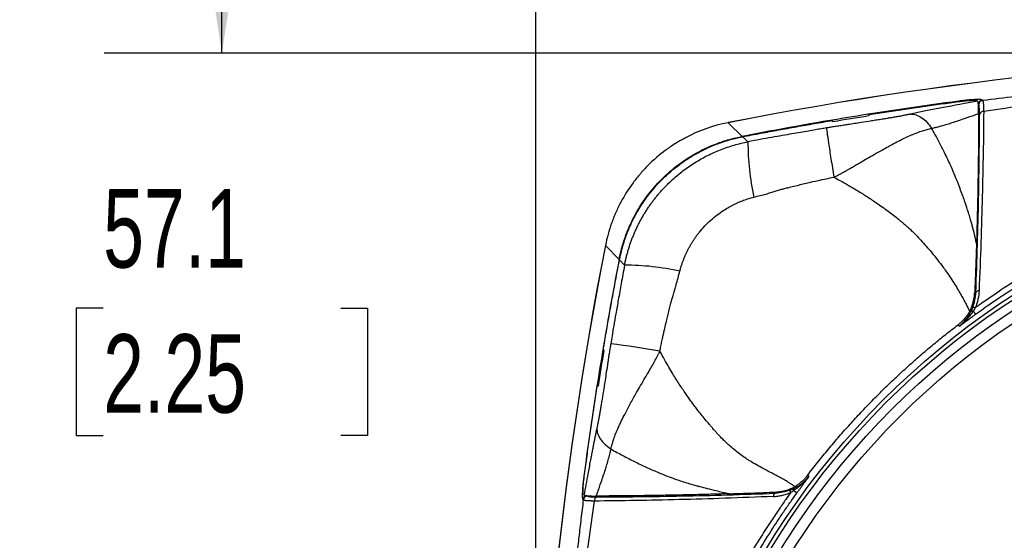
# Model space of a CAD drawing. Header units: millimetres. Extents: x 25 to 1092, y 25 to 838.
# Tile 10 of 41: x 405 to 511, y 647 to 703. Entities that reach past the tile are written whole.
import ezdxf

# ---------------------------------------------------------------- set-up
doc = ezdxf.new("R2010")
doc.units = ezdxf.units.MM
doc.header["$LTSCALE"] = 4
doc.layers.add('DIMENSIONS', color=140, linetype='Continuous', lineweight=25)
doc.styles.add('SLDTEXTSTYLE0', font='TXT', dxfattribs={"width": 0.7})
doc.dimstyles.new('SLDDIMSTYLE0', dxfattribs={"dimtxt": 8.632031, "dimasz": 13.208, "dimexe": 0, "dimexo": 0.0625, "dimgap": 2.158008, "dimtad": 0, "dimtih": 1, "dimtoh": 1, "dimrnd": 1e-09, "dimzin": 4, "dimdsep": 46, "dimtxsty": 'SLDTEXTSTYLE0', "dimsah": 1, "dimcen": 0.09, "dimadec": 0, "dimazin": 1, "dimtfac": 1, "dimtmove": 0, "dimatfit": 0, "dimfxl": 0, "dimfrac": 2, "dimtolj": 1, "dimtzin": 12, "dimarcsym": 0})
doc.dimstyles.new('SLDDIMSTYLE1', dxfattribs={"dimtxt": 8.632031, "dimasz": 13.208, "dimexe": 0, "dimexo": 0.0625, "dimgap": 2.158008, "dimtad": 0, "dimtih": 1, "dimtoh": 1, "dimrnd": 1e-09, "dimzin": 12, "dimdsep": 46, "dimtxsty": 'SLDTEXTSTYLE0', "dimsah": 1, "dimcen": 0.09, "dimadec": 0, "dimazin": 3, "dimtfac": 1, "dimtofl": 0, "dimtmove": 0, "dimatfit": 3, "dimfxl": 0, "dimfrac": 2, "dimtolj": 1, "dimtzin": 12, "dimarcsym": 0})
doc.dimstyles.new('SLDDIMSTYLE2', dxfattribs={"dimtxt": 8.632031, "dimasz": 13.208, "dimexe": 0, "dimexo": 0.0625, "dimgap": 2.158008, "dimtad": 0, "dimtih": 1, "dimtoh": 1, "dimrnd": 1e-09, "dimzin": 12, "dimdsep": 46, "dimtxsty": 'SLDTEXTSTYLE0', "dimsah": 1, "dimcen": 0.09, "dimadec": 0, "dimazin": 3, "dimtfac": 1, "dimtmove": 0, "dimatfit": 0, "dimfxl": 0, "dimfrac": 2, "dimtolj": 1, "dimtzin": 12, "dimarcsym": 0})

# ---------------------------------------------------------------- blocks, each defined once
blk = doc.blocks.new('_D')
at = {"layer": 'DIMENSIONS'}
for p, q in [((532.89, 652.89), (532.89, 751.81)), ((583.89, 652.89), (583.89, 751.81)), ((532.89, 739.11), (507.49, 739.11)), ((546.05, 739.11), (543.16, 739.11)), ((543.16, 739.11), (543.16, 725.39)), ((571.71, 739.11), (574.6, 739.11)), ((574.6, 739.11), (574.6, 725.39)), ((583.89, 739.11), (609.29, 739.11)), ((543.16, 725.39), (546.05, 725.39)), ((574.6, 725.39), (571.71, 725.39))]:
    blk.add_line(p, q, dxfattribs=at)
for points in [[(532.89, 739.11), (519.68, 741.15), (519.68, 737.08)], [(583.89, 739.11), (597.1, 737.08), (597.1, 741.15)]]:
    blk.add_solid(points, dxfattribs=at)
at = {"layer": 'DIMENSIONS', "char_height": 8.467, "attachment_point": 1, "style": 'SLDTEXTSTYLE0'}
for s, insert in [('51.0', (546.05, 751.96)), ('2.01', (546.05, 736.31))]:
    blk.add_mtext(s, dxfattribs=dict(at, insert=insert))
blk = doc.blocks.new('_D_2')
at = {"layer": 'DIMENSIONS'}
for p, q in [((460.53, 606.33), (460.53, 751.81)), ((532.89, 652.89), (532.89, 751.81)), ((407.7, 739.11), (404.8, 739.11)), ((404.8, 739.11), (404.8, 725.39)), ((433.35, 739.11), (436.25, 739.11)), ((436.25, 739.11), (436.25, 725.39)), ((460.53, 739.11), (445.05, 739.11)), ((532.89, 739.11), (460.53, 739.11)), ((404.8, 725.39), (407.7, 725.39)), ((436.25, 725.39), (433.35, 725.39))]:
    blk.add_line(p, q, dxfattribs=at)
for points in [[(460.53, 739.11), (473.74, 737.08), (473.74, 741.15)], [(532.89, 739.11), (519.68, 741.15), (519.68, 737.08)]]:
    blk.add_solid(points, dxfattribs=at)
at = {"layer": 'DIMENSIONS', "char_height": 8.467, "attachment_point": 1, "style": 'SLDTEXTSTYLE0'}
for s, insert in [('72.4', (407.7, 751.96)), ('2.85', (407.7, 736.31))]:
    blk.add_mtext(s, dxfattribs=dict(at, insert=insert))
blk = doc.blocks.new('_D_3')
at = {"layer": 'DIMENSIONS'}
for p, q in [((460.53, 606.33), (460.53, 790.14)), ((656.24, 606.33), (656.24, 790.14)), ((460.53, 777.44), (534.36, 777.44)), ((546.05, 777.44), (543.16, 777.44)), ((543.16, 777.44), (543.16, 763.72)), ((571.71, 777.44), (574.6, 777.44)), ((574.6, 777.44), (574.6, 763.72)), ((656.24, 777.44), (583.4, 777.44)), ((543.16, 763.72), (546.05, 763.72)), ((574.6, 763.72), (571.71, 763.72))]:
    blk.add_line(p, q, dxfattribs=at)
for points in [[(460.53, 777.44), (473.74, 775.41), (473.74, 779.48)], [(656.24, 777.44), (643.04, 779.48), (643.04, 775.41)]]:
    blk.add_solid(points, dxfattribs=at)
at = {"layer": 'DIMENSIONS', "char_height": 8.467, "attachment_point": 1, "style": 'SLDTEXTSTYLE0'}
for s, insert in [('195.7', (542.46, 790.29)), ('7.71', (546.05, 774.64))]:
    blk.add_mtext(s, dxfattribs=dict(at, insert=insert))
blk = doc.blocks.new('_D_6')
at = {"layer": 'DIMENSIONS'}
for p, q in [((426.63, 699.11), (426.63, 724.51)), ((553.31, 699.11), (413.93, 699.11)), ((413.81, 671.58), (410.91, 671.58)), ((410.91, 671.58), (410.91, 657.86)), ((439.46, 671.58), (442.36, 671.58)), ((442.36, 671.58), (442.36, 657.86)), ((410.91, 657.86), (413.81, 657.86)), ((442.36, 657.86), (439.46, 657.86)), ((523.49, 642), (413.93, 642)), ((426.63, 642), (426.63, 616.6))]:
    blk.add_line(p, q, dxfattribs=at)
for points in [[(426.63, 699.11), (428.66, 712.32), (424.6, 712.32)], [(426.63, 642), (424.6, 628.79), (428.66, 628.79)]]:
    blk.add_solid(points, dxfattribs=at)
at = {"layer": 'DIMENSIONS', "char_height": 8.467, "attachment_point": 1, "style": 'SLDTEXTSTYLE0'}
for s, insert in [('57.1', (413.81, 684.43)), ('2.25', (413.81, 668.77))]:
    blk.add_mtext(s, dxfattribs=dict(at, insert=insert))

msp = doc.modelspace()

# ---------------------------------------------------------------- linework, layer by layer
for p, q in [((508.145, 693.981), (508.217, 693.912)), ((508.697, 694.051), (508.755, 693.996)), ((496.493, 692.48), (496.434, 692.36)), ((482.812, 690.126), (481.276, 691.602)), ((481.276, 691.602), (481.278, 691.593)), ((492.598, 691.736), (492.527, 691.835)), ((482.851, 690.089), (483.423, 689.539)), ((469.512, 676.826), (468.036, 678.362)), ((468.036, 678.362), (468.045, 678.36)), ((469.549, 676.787), (470.099, 676.215)), ((508.022, 673.277), (507.904, 673.341)), ((506.253, 669.653), (506.067, 669.761)), ((467.803, 667.111), (467.902, 667.04)), ((467.278, 663.204), (467.158, 663.145)), ((489.878, 653.571), (489.985, 653.385)), ((486.295, 651.737), (486.361, 651.616)), ((465.642, 650.884), (465.587, 650.941)), ((465.726, 651.421), (465.657, 651.493))]:
    msp.add_line(p, q)
for radius in [85.421, 84.999, 84.999, 84.043, 82.89]:
    msp.add_circle((558.388, 601.25), radius)
for centre, radius, start, end in [((558.388, 299.25), 399.863, 78.88097, 101.11903), ((558.388, 299.25), 399.857, 78.88097, 101.11903), ((558.388, 299.25), 398.115, 97.53486, 100.94307), ((508.763, 693.553), 0.502, 97.56573, 174.60796), ((508.821, 693.498), 0.502, 97.55855, 174.6079), ((508.85, 692.362), 0.452, 87.57438, 160.7479), ((509.885, 689.366), 26.462, 179.6248, 192.64622), ((860.388, 601.25), 399.863, 168.88097, 180), ((860.388, 601.25), 399.857, 168.88097, 191.11903), ((860.388, 601.25), 398.115, 169.05693, 172.46514), ((470.276, 649.77), 26.445, 77.35222, 90.38358), ((508.355, 673.085), 0.384, 87.8098, 149.99449), ((517.367, 678.221), 11.871, 215.8267, 217.86516), ((455.53, 562.743), 105.81, 79.99419, 82.90137), ((486.554, 651.283), 0.384, 120.00551, 182.1902), ((481.373, 642.21), 11.941, 52.1429, 54.17774), ((466.085, 650.875), 0.502, 95.39204, 172.43427), ((466.14, 650.817), 0.502, 95.3921, 172.44145), ((467.276, 650.788), 0.452, 109.2521, 182.42562)]:
    msp.add_arc(centre, radius, start, end)
for points, knots in [([(608.021, 693.996), (607.34, 694.079), (606.011, 694.242), (604.06, 694.468), (602.201, 694.676), (600.433, 694.864), (598.757, 695.036), (597.173, 695.192), (593.994, 695.492), (589.366, 695.883), (580.977, 696.461), (570.711, 696.929), (558.388, 697.112), (546.064, 696.929), (535.798, 696.461), (527.409, 695.883), (522.388, 695.459), (518.359, 695.073), (515.406, 694.768), (512.172, 694.411), (509.925, 694.138), (508.755, 693.996)], [0, 0, 0, 0, 0.0206638, 0.0403949, 0.0591933, 0.0770591, 0.0939922, 0.1099926, 0.1250604, 0.1902576, 0.2500003, 0.3785469, 0.5000001, 0.6214521, 0.7499999, 0.8097422, 0.8749398, 0.9019203, 0.9317571, 0.9644503, 1, 1, 1, 1]), ([(607.906, 692.814), (599.716, 694.036), (591.487, 694.977), (574.973, 696.227), (566.689, 696.539), (550.085, 696.539), (541.8, 696.227), (525.287, 694.977), (517.059, 694.036), (508.869, 692.814)], [0, 0, 0, 0, 0.25, 0.25, 0.5, 0.5, 0.75, 0.75, 1, 1, 1, 1]), ([(496.493, 692.48), (497.138, 692.581), (498.429, 692.782), (500.366, 693.072), (502.305, 693.352), (504.245, 693.624), (505.54, 693.797), (506.187, 693.884)], [0, 0, 0, 0, 0.20000484, 0.40000242, 0.59999758, 0.79999516, 1, 1, 1, 1]), ([(508.217, 693.912), (507.679, 693.816), (506.73, 693.647), (505.506, 693.422), (504.552, 693.243), (503.756, 693.09), (502.999, 692.941), (502.288, 692.798), (501.62, 692.661), (501.196, 692.571), (500.99, 692.527)], [0, 0, 0, 0, 0.2175501, 0.3830735, 0.4965988, 0.6070153, 0.7125203, 0.8131541, 0.9089629, 1, 1, 1, 1]), ([(508.697, 694.051), (508.692, 694.055), (508.681, 694.063), (508.654, 694.073), (508.617, 694.082), (508.571, 694.089), (508.514, 694.095), (508.406, 694.102), (508.213, 694.105), (507.894, 694.094), (507.518, 694.071), (507.144, 694.038), (506.798, 694.003), (506.493, 693.968), (506.287, 693.941), (506.183, 693.928)], [0, 0, 0, 0, 0.0420944, 0.0838277, 0.1253719, 0.166901, 0.2085895, 0.2506097, 0.3752721, 0.5002687, 0.6247983, 0.749961, 0.8332445, 0.9161817, 1, 1, 1, 1]), ([(506.187, 693.884), (506.236, 693.89), (506.333, 693.903), (506.477, 693.92), (506.619, 693.937), (506.76, 693.952), (506.966, 693.973), (507.229, 693.996), (507.522, 694.014), (507.77, 694.022), (507.941, 694.02), (508.051, 694.011), (508.117, 693.999), (508.136, 693.987), (508.145, 693.981)], [0, 0, 0, 0, 0.0505887, 0.1006835, 0.1505489, 0.2004533, 0.2506645, 0.3757813, 0.5002838, 0.6252782, 0.749955, 0.833469, 0.916357, 1, 1, 1, 1]), ([(508.327, 692.599), (508.327, 692.645), (508.328, 692.75), (508.326, 692.915), (508.322, 693.12), (508.314, 693.315), (508.303, 693.503), (508.288, 693.651), (508.271, 693.766), (508.253, 693.84), (508.236, 693.888), (508.223, 693.904), (508.217, 693.912)], [0, 0, 0, 0, 0.0660858, 0.1494713, 0.2494251, 0.3958852, 0.4978709, 0.6323289, 0.748723, 0.8385784, 0.9222455, 1, 1, 1, 1]), ([(508.423, 692.512), (508.424, 692.812), (508.415, 693.052), (508.38, 693.408), (508.354, 693.512), (508.32, 693.545)], [0, 0, 0, 0, 0.5, 0.5, 1, 1, 1, 1]), ([(508.755, 693.996), (508.759, 693.989), (508.769, 693.976), (508.782, 693.944), (508.794, 693.902), (508.805, 693.85), (508.816, 693.788), (508.825, 693.718), (508.836, 693.617), (508.848, 693.477), (508.858, 693.284), (508.865, 693.065), (508.868, 692.898), (508.869, 692.814)], [0, 0, 0, 0, 0.0721936, 0.1441926, 0.2159075, 0.2872502, 0.3581354, 0.4284814, 0.4982103, 0.6221846, 0.7474385, 0.8735301, 1, 1, 1, 1]), ([(500.99, 692.527), (500.933, 692.515), (500.82, 692.491), (500.641, 692.455), (500.455, 692.418), (500.261, 692.38), (500.06, 692.342), (499.851, 692.303), (499.634, 692.263), (499.41, 692.223), (499.179, 692.183), (498.939, 692.141), (498.692, 692.099), (498.438, 692.057), (498.176, 692.013), (497.906, 691.969), (497.629, 691.924), (497.344, 691.879), (497.052, 691.833), (496.481, 691.743), (495.525, 691.597), (494.537, 691.446), (493.812, 691.335), (493.482, 691.284), (493.206, 691.242), (492.859, 691.189), (492.425, 691.121), (492.073, 691.062), (491.904, 691.034)], [0, 0, 0, 0, 0.0226389, 0.04551, 0.0686647, 0.0921526, 0.1160212, 0.140316, 0.1650797, 0.1903531, 0.2161744, 0.2425793, 0.2696013, 0.2972717, 0.3256197, 0.3546723, 0.3844547, 0.4149903, 0.4463007, 0.4784062, 0.5983926, 0.7531706, 0.7973328, 0.8329099, 0.8599534, 0.8866544, 0.9456013, 1, 1, 1, 1]), ([(500.99, 692.527), (501.178, 692.533), (501.375, 692.505), (501.776, 692.377), (501.98, 692.277), (502.376, 692.008), (502.569, 691.84), (502.93, 691.451), (503.098, 691.231), (503.249, 690.996)], [0, 0, 0, 0, 0.25, 0.25, 0.5, 0.5, 0.75, 0.75, 1, 1, 1, 1]), ([(503.249, 690.996), (503.327, 691.014), (503.522, 691.058), (503.865, 691.144), (504.348, 691.274), (504.894, 691.432), (505.744, 691.695), (506.75, 692.031), (507.697, 692.369), (508.198, 692.552), (508.327, 692.599)], [0, 0, 0, 0, 0.0439291, 0.1087702, 0.1945033, 0.3204542, 0.4258197, 0.6942467, 0.9212026, 1, 1, 1, 1]), ([(508.022, 673.277), (508.16, 676.815), (508.257, 680.169), (508.385, 686.579), (508.416, 689.61), (508.423, 692.512)], [0, 0, 0, 0, 0.5, 0.5, 1, 1, 1, 1]), ([(508.328, 692.599), (508.327, 692.349), (508.325, 691.852), (508.321, 691.101), (508.315, 690.35), (508.309, 689.599), (508.302, 688.848), (508.293, 688.098), (508.284, 687.347), (508.273, 686.596), (508.258, 685.616), (508.237, 684.403), (508.207, 682.952), (508.174, 681.496), (508.137, 680.04), (508.108, 679.057), (508.094, 678.569)], [0, 0, 0, 0, 0.05737038, 0.11427746, 0.17072563, 0.22671937, 0.2822633, 0.33736211, 0.39202064, 0.44624384, 0.50003676, 0.60261349, 0.70385754, 0.80380877, 0.90250859, 1, 1, 1, 1]), ([(508.869, 692.814), (508.846, 689.9), (508.798, 686.854), (508.636, 680.407), (508.522, 677.031), (508.369, 673.468)], [0, 0, 0, 0, 0.5, 0.5, 1, 1, 1, 1]), ([(481.276, 691.602), (479.639, 691.279), (478.088, 690.727), (476.258, 689.753), (475.896, 689.542), (475.194, 689.099), (474.853, 688.865), (473.859, 688.129), (473.235, 687.592), (472.358, 686.717), (472.076, 686.414), (471.531, 685.783), (471.271, 685.458), (470.532, 684.461), (470.092, 683.765), (469.51, 682.676), (469.329, 682.305), (468.993, 681.547), (468.838, 681.159), (468.418, 679.982), (468.197, 679.181), (468.036, 678.362)], [0, 0, 0, 0, 0.25, 0.25, 0.3125, 0.3125, 0.375, 0.375, 0.5, 0.5, 0.5625, 0.5625, 0.625, 0.625, 0.75, 0.75, 0.8125, 0.8125, 0.875, 0.875, 1, 1, 1, 1]), ([(482.851, 690.089), (483.495, 690.212), (484.782, 690.459), (486.716, 690.818), (488.651, 691.167), (490.588, 691.507), (491.881, 691.726), (492.527, 691.835)], [0, 0, 0, 0, 0.2000049, 0.4000024, 0.5999976, 0.7999951, 1, 1, 1, 1]), ([(491.904, 691.034), (491.72, 691.003), (491.32, 690.936), (490.671, 690.826), (489.924, 690.699), (489.079, 690.554), (488.136, 690.39), (487.096, 690.207), (485.958, 690.004), (484.723, 689.78), (483.867, 689.622), (483.423, 689.539)], [0, 0, 0, 0, 0.0648027, 0.1411717, 0.2291139, 0.328634, 0.4397354, 0.5624208, 0.6966921, 0.8425513, 1, 1, 1, 1]), ([(491.904, 691.034), (491.904, 690.971), (491.921, 690.806), (491.995, 690.251), (492.05, 689.86), (492.196, 688.893), (492.285, 688.317), (492.484, 687.067), (492.592, 686.395), (492.702, 685.723)], [0, 0, 0, 0, 0.25, 0.25, 0.5, 0.5, 0.75, 0.75, 1, 1, 1, 1]), ([(492.702, 685.723), (492.756, 685.747), (492.922, 685.823), (493.198, 685.964), (493.518, 686.137), (493.849, 686.323), (494.203, 686.527), (494.529, 686.717), (494.806, 686.877), (495.104, 687.053), (495.859, 687.493), (496.822, 688.047), (497.832, 688.616), (498.528, 689.007), (499.171, 689.358), (499.814, 689.689), (500.456, 689.999), (501.075, 690.278), (501.679, 690.527), (502.243, 690.727), (502.763, 690.884), (503.088, 690.959), (503.249, 690.996)], [0, 0, 0, 0, 0.0135642, 0.0425445, 0.0717815, 0.098388, 0.1312687, 0.167413, 0.1869647, 0.2067782, 0.2493267, 0.3943744, 0.4739687, 0.5350139, 0.5948577, 0.6609805, 0.7228253, 0.7838339, 0.8447304, 0.9034811, 0.9523714, 1, 1, 1, 1]), ([(508.094, 678.569), (508.058, 678.74), (507.992, 679.054), (507.894, 679.478), (507.812, 679.813), (507.75, 680.056), (507.676, 680.338), (507.582, 680.684), (507.47, 681.078), (507.338, 681.53), (507.187, 682.013), (507.017, 682.537), (506.894, 682.905), (506.789, 683.207), (506.676, 683.535), (506.489, 684.053), (506.199, 684.834), (505.812, 685.804), (505.28, 687.039), (504.704, 688.261), (504.117, 689.414), (503.652, 690.28), (503.37, 690.781), (503.249, 690.996)], [0, 0, 0, 0, 0.039156, 0.0716759, 0.0973713, 0.1160907, 0.127722, 0.1625439, 0.1961893, 0.2192604, 0.2677558, 0.3093132, 0.342435, 0.3544868, 0.3809454, 0.4202377, 0.4777777, 0.5679619, 0.6548357, 0.7795904, 0.8711129, 0.9448572, 1, 1, 1, 1]), ([(469.512, 676.826), (469.538, 676.956), (469.59, 677.216), (469.679, 677.602), (469.777, 677.984), (469.883, 678.362), (469.997, 678.735), (470.119, 679.104), (470.249, 679.467), (470.386, 679.825), (470.53, 680.177), (470.681, 680.523), (470.838, 680.863), (471.001, 681.197), (471.498, 682.156), (472.452, 683.669), (474.079, 685.555), (475.965, 687.182), (477.567, 688.194), (478.723, 688.779), (479.358, 689.068), (480.014, 689.334), (480.689, 689.576), (481.382, 689.79), (482.091, 689.977), (482.571, 690.077), (482.812, 690.126)], [0, 0, 0, 0, 0.0199404, 0.0397996, 0.0595693, 0.0792413, 0.0988075, 0.1182599, 0.1375907, 0.1567924, 0.1758575, 0.1947789, 0.2135496, 0.2321628, 0.2506121, 0.3759553, 0.4998803, 0.6237743, 0.7490873, 0.7835206, 0.8185014, 0.853986, 0.889928, 0.9262785, 0.9629867, 1, 1, 1, 1]), ([(469.549, 676.787), (469.577, 676.924), (469.632, 677.197), (469.727, 677.605), (469.831, 678.01), (469.946, 678.412), (470.071, 678.811), (470.295, 679.47), (470.653, 680.376), (471.198, 681.499), (471.824, 682.577), (472.763, 683.949), (474.123, 685.527), (475.705, 686.888), (477.078, 687.825), (478.16, 688.45), (479.282, 688.993), (480.312, 689.4), (481.234, 689.699), (482.037, 689.919), (482.579, 690.032), (482.851, 690.089)], [0, 0, 0, 0, 0.0209826, 0.0419384, 0.0628802, 0.083821, 0.1047739, 0.1257517, 0.1883738, 0.2510056, 0.313229, 0.3754684, 0.5007839, 0.625112, 0.687752, 0.7504304, 0.8127015, 0.8750171, 0.9166793, 0.9583063, 1, 1, 1, 1]), ([(470.099, 676.215), (470.126, 676.351), (470.18, 676.623), (470.274, 677.029), (470.378, 677.433), (470.492, 677.836), (470.616, 678.237), (470.75, 678.634), (470.895, 679.029), (471.049, 679.421), (471.214, 679.808), (471.388, 680.192), (471.572, 680.571), (471.765, 680.945), (471.967, 681.314), (472.178, 681.677), (472.398, 682.034), (472.626, 682.385), (472.862, 682.73), (473.107, 683.068), (473.359, 683.398), (473.618, 683.722), (473.884, 684.037), (474.157, 684.345), (474.436, 684.645), (474.802, 685.02), (475.266, 685.462), (475.838, 685.961), (476.436, 686.436), (477.058, 686.885), (477.703, 687.308), (478.368, 687.701), (479.052, 688.064), (479.753, 688.395), (480.467, 688.693), (481.194, 688.958), (481.93, 689.188), (482.673, 689.385), (483.173, 689.488), (483.423, 689.539)], [0, 0, 0, 0, 0.0207661, 0.0415903, 0.0624663, 0.0833874, 0.104347, 0.1253384, 0.1463547, 0.1673892, 0.1884348, 0.2094847, 0.2305319, 0.2515693, 0.2725901, 0.2935872, 0.3145538, 0.335483, 0.3563679, 0.377202, 0.3979785, 0.4186909, 0.4393329, 0.4598981, 0.4803804, 0.5007738, 0.5384326, 0.5763657, 0.6145345, 0.652899, 0.6914179, 0.7300489, 0.7687492, 0.8074757, 0.8461849, 0.884834, 0.9233805, 0.9617826, 1, 1, 1, 1]), ([(608.811, 671.624), (608.551, 671.807), (607.939, 672.235), (606.879, 672.96), (605.476, 673.899), (603.949, 674.888), (602.309, 675.911), (600.737, 676.857), (599.082, 677.813), (597.433, 678.727), (595.192, 679.899), (592.875, 680.996), (590.526, 682.002), (588.777, 682.699), (586.977, 683.368), (584.592, 684.19), (579.022, 685.88), (570.144, 687.662), (561.015, 688.258), (554.52, 688.119), (549.566, 687.801), (544.71, 687.192), (540.262, 686.345), (537.126, 685.619), (534.389, 684.875), (531.861, 684.081), (529.661, 683.313), (527.566, 682.519), (525.127, 681.517), (522.393, 680.281), (519.288, 678.718), (516.205, 676.992), (513.212, 675.165), (510.896, 673.648), (509.354, 672.595), (508.536, 672.027), (508.138, 671.747), (507.964, 671.625)], [0, 0, 0, 0, 0.0088409, 0.0207319, 0.0356734, 0.0557322, 0.0712588, 0.0893678, 0.1067238, 0.1243569, 0.1417739, 0.1770121, 0.195583, 0.212785, 0.2293285, 0.2489332, 0.2828877, 0.3910236, 0.4995671, 0.5362041, 0.5714384, 0.6373873, 0.671977, 0.6971851, 0.726787, 0.7507596, 0.7708115, 0.7915606, 0.8130104, 0.8440817, 0.8749406, 0.9095871, 0.9422338, 0.9723483, 0.9864781, 0.9940976, 1, 1, 1, 1]), ([(507.996, 670.934), (508.132, 671.033), (508.548, 671.333), (509.391, 671.927), (510.616, 672.762), (512.083, 673.719), (513.716, 674.733), (515.478, 675.771), (517.421, 676.851), (519.604, 677.988), (523.634, 679.934), (527.795, 681.623), (532.175, 683.094), (535.556, 684.111), (539.817, 685.177), (544.712, 686.106), (549.413, 686.721), (553.974, 687.071), (558.35, 687.185), (562.762, 687.073), (566.351, 686.8), (569.788, 686.409), (573.589, 685.843), (577.511, 685.038), (580.923, 684.17), (583.116, 683.545), (585.181, 682.9), (587.343, 682.171), (589.825, 681.252), (593.246, 679.855), (596.438, 678.37), (599.672, 676.686), (602.157, 675.284), (604.257, 673.996), (605.808, 672.992), (606.909, 672.254), (607.921, 671.551), (608.534, 671.111), (608.775, 670.937)], [0, 0, 0, 0, 0.0046946, 0.0142803, 0.0287563, 0.0460168, 0.0630961, 0.0823638, 0.1030268, 0.1250864, 0.1510231, 0.2278417, 0.2501324, 0.2798802, 0.3262592, 0.3725246, 0.4186806, 0.458342, 0.4999873, 0.5406573, 0.5813027, 0.6002849, 0.6370753, 0.68837, 0.7118231, 0.7352222, 0.7519462, 0.7721421, 0.798852, 0.8257409, 0.8752373, 0.8969771, 0.927448, 0.9547742, 0.9656483, 0.9789569, 0.9917196, 1, 1, 1, 1]), ([(484.065, 683.573), (484.29, 683.63), (484.719, 683.739), (485.329, 683.897), (485.791, 684.025), (486.128, 684.126), (486.357, 684.201), (486.591, 684.278), (486.82, 684.347), (487.082, 684.422), (487.334, 684.49), (487.604, 684.559), (487.999, 684.659), (488.761, 684.846), (489.809, 685.097), (490.91, 685.349), (491.853, 685.554), (492.419, 685.667), (492.702, 685.723)], [0, 0, 0, 0, 0.0783581, 0.1492694, 0.2124283, 0.2399282, 0.2675744, 0.2936201, 0.322843, 0.3484069, 0.3851334, 0.410904, 0.4423699, 0.5222645, 0.67509, 0.8054328, 0.9027621, 1, 1, 1, 1]), ([(492.702, 685.723), (492.895, 685.619), (493.286, 685.408), (493.876, 685.078), (494.479, 684.731), (495.254, 684.271), (496.18, 683.695), (497.344, 682.923), (498.513, 682.09), (499.629, 681.229), (500.362, 680.609), (500.787, 680.231), (501.029, 680.006), (501.255, 679.793), (501.53, 679.513), (502.09, 678.927), (503.024, 677.891), (504.042, 676.628), (504.964, 675.352), (505.615, 674.375), (506.123, 673.541), (506.441, 672.99), (506.711, 672.499), (506.949, 672.05), (507.163, 671.628), (507.291, 671.369), (507.357, 671.235)], [0, 0, 0, 0, 0.03056816, 0.0621053, 0.09458093, 0.12796512, 0.18830766, 0.24758502, 0.32437602, 0.39060224, 0.44678628, 0.46059864, 0.47139856, 0.49382804, 0.50481488, 0.52737498, 0.60957241, 0.70447894, 0.76066382, 0.83704999, 0.87495444, 0.9031865, 0.93018801, 0.95717629, 0.97788239, 1, 1, 1, 1]), ([(476.066, 675.574), (476.095, 675.683), (476.153, 675.901), (476.253, 676.224), (476.362, 676.545), (476.481, 676.862), (476.609, 677.176), (476.747, 677.485), (476.895, 677.791), (477.052, 678.092), (477.218, 678.388), (477.392, 678.68), (477.576, 678.966), (477.768, 679.246), (477.969, 679.521), (478.292, 679.935), (478.759, 680.47), (479.401, 681.093), (480.088, 681.659), (480.748, 682.123), (481.517, 682.586), (482.232, 682.941), (482.952, 683.23), (483.503, 683.421), (483.878, 683.522), (484.065, 683.573)], [0, 0, 0, 0, 0.0285226, 0.0570557, 0.0856003, 0.1141569, 0.1427257, 0.1713064, 0.1998987, 0.2285019, 0.2571153, 0.2857381, 0.3143696, 0.3430094, 0.371657, 0.4003123, 0.4756979, 0.5511085, 0.6258748, 0.7005356, 0.7548028, 0.8526916, 0.9018786, 0.9509818, 1, 1, 1, 1]), ([(508.094, 678.569), (508.088, 678.366), (508.075, 677.956), (508.055, 677.33), (508.033, 676.69), (508.01, 676.035), (507.985, 675.366), (507.959, 674.682), (507.931, 673.984), (507.911, 673.512), (507.901, 673.274)], [0, 0, 0, 0, 0.11864851, 0.23906931, 0.36128479, 0.48531636, 0.61118448, 0.73890876, 0.86850795, 1, 1, 1, 1]), ([(467.803, 667.111), (467.912, 667.757), (468.131, 669.05), (468.471, 670.987), (468.821, 672.922), (469.179, 674.856), (469.426, 676.143), (469.549, 676.787)], [0, 0, 0, 0, 0.2000049, 0.4000024, 0.5999976, 0.7999951, 1, 1, 1, 1]), ([(470.099, 676.215), (469.977, 675.558), (469.748, 674.319), (469.436, 672.571), (469.168, 671.046), (468.944, 669.745), (468.762, 668.669), (468.653, 668.026), (468.605, 667.742)], [0, 0, 0, 0, 0.2330825, 0.4395884, 0.6195237, 0.7728957, 0.8997153, 1, 1, 1, 1]), ([(473.914, 666.944), (473.949, 667.124), (474.019, 667.486), (474.132, 668.026), (474.235, 668.505), (474.329, 668.923), (474.41, 669.28), (474.494, 669.635), (474.558, 669.93), (474.635, 670.204), (474.704, 670.464), (474.778, 670.776), (474.842, 671.087), (474.905, 671.394), (474.976, 671.69), (475.04, 671.933), (475.1, 672.138), (475.153, 672.319), (475.232, 672.601), (475.325, 672.907), (475.431, 673.265), (475.54, 673.643), (475.763, 674.423), (475.937, 675.083), (476.066, 675.574)], [0, 0, 0, 0, 0.0620108, 0.1240614, 0.18615, 0.2272249, 0.2683119, 0.3094088, 0.3505131, 0.3698934, 0.4054381, 0.4412549, 0.4777277, 0.512518, 0.546872, 0.5805761, 0.5970849, 0.6189064, 0.6440938, 0.6959901, 0.726546, 0.7699526, 0.8287148, 1, 1, 1, 1]), ([(507.357, 671.235), (507.373, 671.265), (507.405, 671.327), (507.452, 671.422), (507.499, 671.524), (507.546, 671.631), (507.607, 671.784), (507.68, 671.991), (507.758, 672.26), (507.825, 672.565), (507.878, 672.906), (507.893, 673.147), (507.901, 673.274)], [0, 0, 0, 0, 0.0440662, 0.0910887, 0.1411796, 0.1944119, 0.2508255, 0.3687611, 0.5012067, 0.6505059, 0.8167844, 1, 1, 1, 1]), ([(507.356, 671.237), (507.324, 671.182), (507.262, 671.072), (507.159, 670.911), (507.05, 670.754), (506.935, 670.603), (506.788, 670.425), (506.601, 670.222), (506.368, 670.001), (506.2, 669.867), (506.115, 669.8)], [0, 0, 0, 0, 0.10092779, 0.20137711, 0.30132454, 0.40074453, 0.49961067, 0.66445416, 0.83132916, 1, 1, 1, 1]), ([(507.743, 671.272), (507.694, 671.202), (507.59, 671.05), (507.431, 670.841), (507.253, 670.622), (507.012, 670.347), (506.74, 670.075), (506.466, 669.827), (506.322, 669.709), (506.253, 669.653)], [0, 0, 0, 0, 0.1156269, 0.2499233, 0.3587184, 0.4999624, 0.7500182, 0.8817757, 1, 1, 1, 1]), ([(506.253, 669.653), (506.515, 669.872), (506.75, 670.116), (507.165, 670.647), (507.345, 670.934), (507.5, 671.243)], [0, 0, 0, 0, 0.5, 0.5, 1, 1, 1, 1]), ([(506.253, 669.653), (506.43, 669.786), (506.762, 670.034), (507.231, 670.378), (507.635, 670.673), (507.883, 670.853), (507.996, 670.934)], [0, 0, 0, 0, 0.3070709, 0.5760145, 0.8069368, 1, 1, 1, 1]), ([(507.5, 671.243), (507.518, 671.263), (507.549, 671.277), (507.634, 671.287), (507.687, 671.283), (507.743, 671.272)], [0, 0, 0, 0, 0.5, 0.5, 1, 1, 1, 1]), ([(507.964, 671.625), (507.894, 671.641), (507.826, 671.649), (507.72, 671.643), (507.684, 671.63), (507.666, 671.609)], [0, 0, 0, 0, 0.5, 0.5, 1, 1, 1, 1]), ([(507.964, 671.625), (507.929, 671.567), (507.858, 671.447), (507.782, 671.332), (507.743, 671.272)], [0, 0, 0, 0, 0.4860312, 1, 1, 1, 1]), ([(489.838, 653.523), (490.025, 653.766), (490.397, 654.251), (490.964, 654.968), (491.534, 655.676), (492.108, 656.374), (492.687, 657.061), (493.268, 657.739), (493.854, 658.407), (494.443, 659.064), (495.035, 659.712), (495.629, 660.35), (496.227, 660.978), (496.827, 661.597), (497.604, 662.381), (498.57, 663.33), (499.742, 664.438), (500.947, 665.536), (502.187, 666.623), (503.462, 667.698), (504.771, 668.762), (505.665, 669.453), (506.115, 669.8)], [0, 0, 0, 0, 0.039822, 0.0794171, 0.1187853, 0.1579267, 0.1968413, 0.235529, 0.2739899, 0.312224, 0.3502313, 0.3880119, 0.4255657, 0.4628928, 0.4999931, 0.5690192, 0.6388463, 0.7094744, 0.7809038, 0.8531344, 0.9261665, 1, 1, 1, 1]), ([(468.605, 667.742), (468.592, 667.661), (468.564, 667.495), (468.522, 667.239), (468.48, 666.972), (468.439, 666.708), (468.4, 666.455), (468.358, 666.185), (468.307, 665.851), (468.217, 665.265), (468.101, 664.503), (467.97, 663.648), (467.862, 662.946), (467.77, 662.359), (467.688, 661.848), (467.608, 661.361), (467.531, 660.899), (467.456, 660.461), (467.383, 660.048), (467.312, 659.659), (467.243, 659.295), (467.175, 658.955), (467.132, 658.746), (467.11, 658.643)], [0, 0, 0, 0, 0.0260644, 0.053436, 0.082142, 0.1122062, 0.1385922, 0.1643481, 0.1996245, 0.2464352, 0.3535687, 0.4451657, 0.5213407, 0.5785578, 0.6332584, 0.6855709, 0.735642, 0.7836389, 0.8297513, 0.874193, 0.9172025, 0.959043, 1, 1, 1, 1]), ([(468.641, 656.385), (468.66, 656.474), (468.704, 656.677), (468.791, 657.01), (468.888, 657.331), (469.029, 657.75), (469.225, 658.261), (469.475, 658.81), (469.748, 659.389), (470.106, 660.118), (470.63, 661.119), (471.197, 662.136), (471.874, 663.316), (472.414, 664.229), (472.872, 665.01), (473.068, 665.349), (473.251, 665.665), (473.411, 665.954), (473.561, 666.227), (473.709, 666.511), (473.828, 666.753), (473.896, 666.903), (473.914, 666.944)], [0, 0, 0, 0, 0.0262987, 0.0602245, 0.0986971, 0.1217986, 0.1851789, 0.2512041, 0.2872396, 0.35718, 0.4652988, 0.5767688, 0.6467327, 0.7972196, 0.8298159, 0.8603611, 0.8892066, 0.9152516, 0.9373979, 0.9618031, 0.9896936, 1, 1, 1, 1]), ([(488.49, 652.332), (488.403, 652.391), (488.227, 652.511), (487.947, 652.689), (487.591, 652.906), (487.146, 653.164), (486.677, 653.421), (486.073, 653.741), (485.373, 654.111), (484.56, 654.548), (483.955, 654.896), (483.53, 655.163), (483.138, 655.42), (482.463, 655.896), (481.752, 656.465), (481.109, 657.045), (480.675, 657.468), (480.312, 657.841), (480.007, 658.171), (479.764, 658.443), (479.515, 658.727), (479.186, 659.11), (478.659, 659.741), (477.989, 660.584), (477.301, 661.501), (476.65, 662.416), (475.998, 663.392), (475.392, 664.36), (474.865, 665.244), (474.397, 666.059), (474.08, 666.639), (473.914, 666.944)], [0, 0, 0, 0, 0.015502, 0.0316977, 0.0487632, 0.0768173, 0.1069788, 0.1267976, 0.1765283, 0.2218947, 0.2606289, 0.2774434, 0.294307, 0.3282144, 0.3962653, 0.4247024, 0.4518385, 0.4825553, 0.4987019, 0.5156393, 0.5341975, 0.5523005, 0.5870686, 0.6503307, 0.7042773, 0.7482707, 0.8080003, 0.8688351, 0.9079722, 0.9516342, 1, 1, 1, 1]), ([(465.754, 653.451), (465.841, 654.098), (466.014, 655.393), (466.286, 657.333), (466.566, 659.272), (466.856, 661.209), (467.057, 662.5), (467.158, 663.145)], [0, 0, 0, 0, 0.2000048, 0.4000024, 0.5999976, 0.7999952, 1, 1, 1, 1]), ([(467.11, 658.643), (467.083, 658.515), (467.028, 658.257), (466.944, 657.856), (466.858, 657.438), (466.77, 657.003), (466.68, 656.55), (466.587, 656.079), (466.492, 655.591), (466.341, 654.799), (466.082, 653.407), (465.862, 652.179), (465.726, 651.421)], [0, 0, 0, 0, 0.0563101, 0.1144847, 0.174538, 0.2364831, 0.3003316, 0.3660945, 0.4337818, 0.5034025, 0.6932033, 1, 1, 1, 1]), ([(467.11, 658.643), (467.104, 658.455), (467.132, 658.257), (467.26, 657.856), (467.36, 657.653), (467.629, 657.257), (467.797, 657.064), (468.185, 656.703), (468.405, 656.535), (468.641, 656.385)], [0, 0, 0, 0, 0.25, 0.25, 0.5, 0.5, 0.75, 0.75, 1, 1, 1, 1]), ([(467.039, 651.311), (467.086, 651.44), (467.269, 651.941), (467.607, 652.887), (467.942, 653.891), (468.205, 654.74), (468.38, 655.346), (468.529, 655.906), (468.61, 656.252), (468.64, 656.385)], [0, 0, 0, 0, 0.0792246, 0.3057388, 0.5741609, 0.6791799, 0.8054825, 0.9258035, 1, 1, 1, 1]), ([(468.641, 656.385), (468.852, 656.265), (469.274, 656.026), (469.909, 655.682), (470.541, 655.35), (471.172, 655.031), (471.801, 654.724), (472.427, 654.431), (473.05, 654.151), (473.671, 653.884), (474.289, 653.63), (474.999, 653.352), (475.711, 653.091), (476.451, 652.841), (477.144, 652.626), (477.738, 652.467), (478.368, 652.304), (479.056, 652.125), (479.869, 651.922), (480.676, 651.727), (481.17, 651.615), (481.434, 651.555)], [0, 0, 0, 0, 0.05299507, 0.10545685, 0.15738138, 0.20876491, 0.25960395, 0.30989526, 0.35963589, 0.40882317, 0.4574548, 0.50552963, 0.57535806, 0.62325852, 0.67657273, 0.73476942, 0.75884767, 0.81985168, 0.89057033, 0.94149604, 1, 1, 1, 1]), ([(465.71, 653.455), (465.703, 653.403), (465.69, 653.299), (465.671, 653.144), (465.653, 652.991), (465.636, 652.84), (465.62, 652.691), (465.595, 652.446), (465.567, 652.118), (465.544, 651.742), (465.533, 651.424), (465.537, 651.204), (465.549, 651.063), (465.564, 650.977), (465.579, 650.953), (465.587, 650.941)], [0, 0, 0, 0, 0.042204, 0.0840341, 0.1256421, 0.1671822, 0.2088095, 0.250678, 0.3758051, 0.5002944, 0.6252978, 0.74996, 0.8334797, 0.9163648, 1, 1, 1, 1]), ([(465.657, 651.493), (465.653, 651.498), (465.646, 651.508), (465.637, 651.536), (465.63, 651.575), (465.624, 651.625), (465.618, 651.715), (465.616, 651.869), (465.624, 652.117), (465.643, 652.41), (465.668, 652.702), (465.696, 652.972), (465.723, 653.21), (465.744, 653.37), (465.754, 653.451)], [0, 0, 0, 0, 0.0504659, 0.1004598, 0.1502794, 0.2002252, 0.2505959, 0.3752729, 0.5002603, 0.6248032, 0.7499566, 0.8332482, 0.9161855, 1, 1, 1, 1]), ([(489.985, 653.385), (489.948, 653.34), (489.873, 653.247), (489.751, 653.106), (489.54, 652.874), (489.289, 652.625), (489.013, 652.383), (488.795, 652.205), (488.584, 652.046), (488.432, 651.941), (488.361, 651.892)], [0, 0, 0, 0, 0.0772626, 0.1605846, 0.2500936, 0.4999953, 0.6410585, 0.7499279, 0.8842768, 1, 1, 1, 1]), ([(488.39, 652.136), (488.701, 652.291), (488.989, 652.472), (489.521, 652.887), (489.766, 653.123), (489.985, 653.385)], [0, 0, 0, 0, 0.5, 0.5, 1, 1, 1, 1]), ([(489.838, 653.523), (489.796, 653.47), (489.713, 653.363), (489.579, 653.21), (489.439, 653.063), (489.293, 652.923), (489.142, 652.79), (488.985, 652.664), (488.824, 652.545), (488.659, 652.434), (488.546, 652.366), (488.489, 652.332)], [0, 0, 0, 0, 0.1116116, 0.2232098, 0.3347354, 0.4461407, 0.5573914, 0.668448, 0.7792608, 0.8897892, 1, 1, 1, 1]), ([(488.701, 651.638), (488.754, 651.711), (488.867, 651.867), (489.047, 652.115), (489.249, 652.392), (489.474, 652.698), (489.721, 653.032), (489.894, 653.264), (489.985, 653.385)], [0, 0, 0, 0, 0.12452377, 0.26583895, 0.42400565, 0.59906735, 0.7910569, 1, 1, 1, 1]), ([(467.127, 651.215), (470.029, 651.222), (473.058, 651.253), (479.468, 651.381), (482.823, 651.478), (486.361, 651.616)], [0, 0, 0, 0, 0.5, 0.5, 1, 1, 1, 1]), ([(488.014, 651.674), (487.845, 651.432), (487.443, 650.86), (486.756, 649.86), (485.861, 648.531), (484.91, 647.077), (483.599, 645.002), (482.369, 642.953), (481.154, 640.801), (479.978, 638.598), (478.882, 636.329), (477.864, 634.006), (477.156, 632.269), (476.469, 630.466), (475.639, 628.115), (473.928, 622.628), (472.465, 615.64), (471.616, 607.633), (471.373, 600.846), (471.68, 593.529), (472.505, 587.094), (473.433, 582.411), (474.191, 579.253), (474.944, 576.564), (475.733, 574.118), (476.442, 572.129), (477.237, 570.054), (478.263, 567.587), (479.59, 564.71), (481.139, 561.694), (482.842, 558.701), (484.3, 556.343), (485.496, 554.501), (486.332, 553.251), (487.205, 551.979), (487.744, 551.21), (488.013, 550.827)], [0, 0, 0, 0, 0.008197, 0.019416, 0.0336961, 0.0526874, 0.0676583, 0.1018766, 0.1190654, 0.1363288, 0.1712767, 0.1890511, 0.2067849, 0.2233977, 0.2426614, 0.2760628, 0.3830053, 0.4401694, 0.4995462, 0.5714032, 0.6433047, 0.6794388, 0.7039551, 0.7334856, 0.7570072, 0.7753412, 0.7921558, 0.8187497, 0.8495751, 0.8801738, 0.9129364, 0.9452162, 0.9571635, 0.9739239, 0.9870006, 1, 1, 1, 1]), ([(488.704, 550.859), (488.615, 550.982), (488.337, 551.367), (487.778, 552.159), (486.985, 553.317), (486.07, 554.713), (485.079, 556.295), (484.072, 557.988), (483.019, 559.861), (481.926, 561.93), (480.002, 565.841), (478.287, 569.957), (476.786, 574.296), (475.536, 578.326), (474.412, 582.865), (473.507, 587.841), (472.737, 593.62), (472.322, 601.248), (472.772, 609.544), (473.784, 616.52), (474.789, 621.177), (475.685, 624.563), (476.314, 626.696), (476.981, 628.771), (477.744, 630.967), (478.703, 633.479), (480.093, 636.79), (481.549, 639.858), (483.187, 642.958), (484.557, 645.357), (485.802, 647.371), (486.765, 648.848), (487.466, 649.89), (488.127, 650.84), (488.54, 651.415), (488.701, 651.638)], [0, 0, 0, 0, 0.00424193, 0.01323133, 0.02701877, 0.04337094, 0.05978212, 0.07906532, 0.0982974, 0.11970981, 0.14434902, 0.21988802, 0.24388615, 0.27240799, 0.33750597, 0.37409693, 0.41337851, 0.49998681, 0.58660127, 0.64450982, 0.69636297, 0.71931313, 0.74216795, 0.75834131, 0.78009345, 0.80702684, 0.83332357, 0.88027277, 0.90170442, 0.93112936, 0.95731907, 0.96773154, 0.98027459, 0.99232166, 1, 1, 1, 1]), ([(481.434, 651.555), (481.593, 651.56), (481.872, 651.569), (482.273, 651.582), (482.615, 651.593), (482.889, 651.603), (483.092, 651.61), (483.398, 651.621), (484.067, 651.646), (485.104, 651.685), (485.944, 651.722), (486.362, 651.74)], [0, 0, 0, 0, 0.1000175, 0.1750089, 0.2499887, 0.3124678, 0.3437068, 0.3749461, 0.4999139, 0.7513268, 1, 1, 1, 1]), ([(486.17, 651.269), (486.229, 651.272), (486.382, 651.28), (486.689, 651.311), (487.008, 651.364), (487.316, 651.437), (487.565, 651.508), (487.802, 651.589), (487.955, 651.65), (488.014, 651.674)], [0, 0, 0, 0, 0.0973484, 0.2509213, 0.4998774, 0.613532, 0.7488259, 0.9028789, 1, 1, 1, 1]), ([(486.362, 651.74), (486.432, 651.743), (486.566, 651.751), (486.762, 651.771), (486.947, 651.797), (487.12, 651.828), (487.283, 651.863), (487.484, 651.914), (487.71, 651.982), (487.953, 652.071), (488.159, 652.16), (488.334, 652.245), (488.441, 652.304), (488.49, 652.332)], [0, 0, 0, 0, 0.0950043, 0.1850983, 0.2704932, 0.3513192, 0.4274347, 0.499063, 0.6349429, 0.749305, 0.8468904, 0.9297814, 1, 1, 1, 1]), ([(488.014, 651.674), (487.998, 651.744), (487.99, 651.812), (487.995, 651.918), (488.009, 651.955), (488.03, 651.972)], [0, 0, 0, 0, 0.5, 0.5, 1, 1, 1, 1]), ([(488.361, 651.892), (488.303, 651.854), (488.189, 651.779), (488.071, 651.708), (488.014, 651.674)], [0, 0, 0, 0, 0.5134532, 1, 1, 1, 1]), ([(488.39, 652.136), (488.37, 652.118), (488.356, 652.087), (488.346, 652.002), (488.35, 651.949), (488.361, 651.892)], [0, 0, 0, 0, 0.5, 0.5, 1, 1, 1, 1]), ([(465.642, 650.884), (465.559, 650.203), (465.396, 648.873), (465.17, 646.923), (464.962, 645.064), (464.774, 643.296), (464.602, 641.62), (464.446, 640.036), (464.146, 636.857), (463.755, 632.229), (463.177, 623.84), (462.709, 613.574), (462.526, 601.25), (462.709, 588.927), (463.177, 578.661), (463.755, 570.272), (464.179, 565.25), (464.565, 561.222), (464.87, 558.268), (465.227, 555.035), (465.5, 552.788), (465.642, 551.617)], [0, 0, 0, 0, 0.0206638, 0.040395, 0.0591934, 0.0770591, 0.0939922, 0.1099926, 0.1250604, 0.1902576, 0.2500003, 0.3785468, 0.5000001, 0.6214521, 0.7499999, 0.8097422, 0.8749398, 0.9019203, 0.9317571, 0.9644503, 1, 1, 1, 1]), ([(466.824, 650.769), (465.602, 642.578), (464.661, 634.35), (463.411, 617.836), (463.099, 609.552), (463.099, 592.947), (463.411, 584.663), (464.661, 568.15), (465.602, 559.922), (466.824, 551.732)], [0, 0, 0, 0, 0.25, 0.25, 0.5, 0.5, 0.75, 0.75, 1, 1, 1, 1]), ([(466.824, 650.769), (466.776, 650.769), (466.68, 650.771), (466.546, 650.774), (466.419, 650.778), (466.302, 650.783), (466.193, 650.789), (466.094, 650.796), (465.982, 650.806), (465.865, 650.819), (465.759, 650.838), (465.68, 650.859), (465.655, 650.875), (465.642, 650.884)], [0, 0, 0, 0, 0.0717718, 0.1434833, 0.2150495, 0.2863863, 0.3574107, 0.4280421, 0.4982028, 0.6215084, 0.7465476, 0.8728709, 1, 1, 1, 1]), ([(465.726, 651.421), (465.732, 651.416), (465.743, 651.407), (465.772, 651.394), (465.813, 651.381), (465.878, 651.367), (465.985, 651.35), (466.133, 651.336), (466.321, 651.324), (466.542, 651.315), (466.792, 651.31), (466.966, 651.311), (467.039, 651.311)], [0, 0, 0, 0, 0.0575097, 0.1182864, 0.1824512, 0.2501144, 0.3660192, 0.499798, 0.6026948, 0.7494085, 0.8950524, 1, 1, 1, 1]), ([(466.093, 651.318), (466.126, 651.284), (466.23, 651.258), (466.586, 651.223), (466.826, 651.214), (467.127, 651.215)], [0, 0, 0, 0, 0.5, 0.5, 1, 1, 1, 1]), ([(486.17, 651.269), (482.607, 651.116), (479.231, 651.002), (472.783, 650.84), (469.738, 650.792), (466.824, 650.769)], [0, 0, 0, 0, 0.5, 0.5, 1, 1, 1, 1]), ([(481.434, 651.555), (481.184, 651.548), (480.681, 651.533), (479.932, 651.511), (479.184, 651.491), (478.436, 651.472), (477.689, 651.454), (476.943, 651.437), (476.198, 651.421), (475.453, 651.406), (474.709, 651.392), (473.748, 651.375), (472.573, 651.357), (471.186, 651.34), (469.801, 651.326), (468.413, 651.316), (467.499, 651.312), (467.039, 651.311)], [0, 0, 0, 0, 0.0485471, 0.097396, 0.1465526, 0.1960226, 0.2458118, 0.2959256, 0.3463695, 0.3971489, 0.448269, 0.4997348, 0.596837, 0.6953849, 0.7954089, 0.896938, 1, 1, 1, 1])]:
    msp.add_open_spline(points, degree=3, knots=knots)
for points in [[(492.598, 691.736), (493.875, 691.951), (495.154, 692.159), (496.434, 692.36)], [(507.666, 671.609), (507.895, 672.164), (508.003, 672.722), (508.022, 673.277)], [(508.369, 673.468), (508.343, 672.855), (508.219, 672.239), (507.964, 671.625)], [(507.666, 671.609), (507.615, 671.484), (507.559, 671.362), (507.5, 671.243)], [(467.278, 663.204), (467.48, 664.484), (467.687, 665.763), (467.902, 667.04)], [(488.03, 651.972), (487.475, 651.744), (486.917, 651.635), (486.361, 651.616)], [(488.03, 651.972), (488.153, 652.023), (488.273, 652.078), (488.39, 652.136)]]:
    msp.add_open_spline(points, degree=3)

# ---------------------------------------------------------------- dimensions: what is measured, and where the dimension line sits
at = {"layer": 'DIMENSIONS'}
for base, p1, p2, dimstyle, picture, middle in [((656.245, 777.4431), (460.5303, 601.2504), (656.245, 601.2504), 'SLDDIMSTYLE1', '_D_3', (558.8803, 777.4431)), ((460.53, 739.114), (532.888, 647.814), (460.53, 601.25), 'SLDDIMSTYLE1', '_D_2', (420.524, 739.114)), ((583.888, 739.114), (532.888, 647.814), (583.888, 647.814), 'SLDDIMSTYLE0', '_D', (558.88, 739.114))]:
    dim = msp.add_linear_dim(base=base, p1=p1, p2=p2, dimstyle=dimstyle, dxfattribs=at)
    dim.commit()
    dim.dimension.update_dxf_attribs({"geometry": picture, "text_midpoint": middle, "dimtype": 160})
dim = msp.add_linear_dim(base=(426.631, 699.108), p1=(528.574, 642), p2=(558.388, 699.108), angle=90, dimstyle='SLDDIMSTYLE2', dxfattribs=at)
dim.commit()
dim.dimension.update_dxf_attribs({"geometry": '_D_6', "text_midpoint": (426.631, 671.579), "dimtype": 160})

doc.saveas('drawing.dxf')
